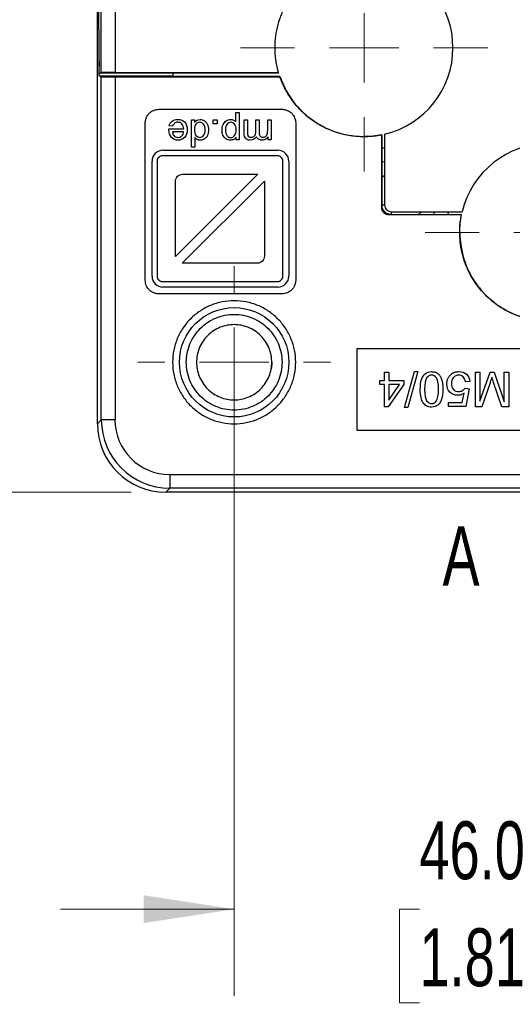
# Model space of a CAD drawing. Header units: millimetres. Extents: x 13 to 546, y 13 to 419.
# Tile 3 of 15: x 131 to 167, y 97 to 169. Entities that reach past the tile are written whole.
import ezdxf

# ---------------------------------------------------------------- set-up
doc = ezdxf.new("R2010")
doc.units = ezdxf.units.MM
doc.header["$LTSCALE"] = 2
doc.styles.add('SLDTEXTSTYLE0', font='TXT', dxfattribs={"width": 0.7})
doc.dimstyles.new('SLDDIMSTYLE1', dxfattribs={"dimtxt": 4.316016, "dimasz": 6.604, "dimexe": 0, "dimexo": 0.0625, "dimgap": 1.079004, "dimtad": 0, "dimtih": 1, "dimtoh": 1, "dimrnd": 1e-09, "dimzin": 4, "dimdsep": 46, "dimtxsty": 'SLDTEXTSTYLE0', "dimsah": 1, "dimcen": 0.09, "dimadec": 0, "dimazin": 1, "dimtfac": 1, "dimtofl": 0, "dimtmove": 0, "dimatfit": 3, "dimfxl": 0, "dimfrac": 2, "dimtolj": 1, "dimtzin": 12, "dimarcsym": 0})
doc.dimstyles.new('SLDDIMSTYLE3', dxfattribs={"dimtxt": 4.316016, "dimasz": 6.604, "dimexe": 0, "dimexo": 0.0625, "dimgap": 1.079004, "dimtad": 0, "dimtih": 1, "dimtoh": 1, "dimrnd": 1e-09, "dimzin": 4, "dimdsep": 46, "dimtxsty": 'SLDTEXTSTYLE0', "dimsah": 1, "dimcen": 0.09, "dimadec": 0, "dimazin": 1, "dimtfac": 1, "dimtmove": 0, "dimatfit": 0, "dimfxl": 0, "dimfrac": 2, "dimtolj": 1, "dimtzin": 12, "dimarcsym": 0})

# ---------------------------------------------------------------- blocks, each defined once
blk = doc.blocks.new('_D_8')
at = {"color": 7, "linetype": 'Continuous', "lineweight": 0}
for p, q in [((146.875, 141.478), (146.875, 97.668)), ((192.875, 141.478), (192.875, 97.668)), ((146.875, 104.018), (134.175, 104.018)), ((160.419, 104.018), (158.969, 104.018)), ((158.969, 104.018), (158.969, 97.159)), ((173.244, 104.018), (174.693, 104.018)), ((174.693, 104.018), (174.693, 97.159)), ((192.875, 104.018), (205.575, 104.018)), ((158.969, 97.159), (160.419, 97.159)), ((174.693, 97.159), (173.244, 97.159))]:
    blk.add_line(p, q, dxfattribs=at)
at = {"color": 7, "linetype": 'Continuous', "lineweight": 18}
for points in [[(146.875, 104.018), (140.271, 105.034), (140.271, 103.002)], [(192.875, 104.018), (199.479, 103.002), (199.479, 105.034)]]:
    blk.add_solid(points, dxfattribs=at)
at = {"color": 7, "linetype": 'Continuous', "lineweight": 18, "char_height": 4.2333, "attachment_point": 1, "style": 'SLDTEXTSTYLE0'}
for s, insert in [('46.0', (160.419, 110.442)), ('1.81', (160.419, 102.616))]:
    blk.add_mtext(s, dxfattribs=dict(at, insert=insert))
blk = doc.blocks.new('_D_10')
at = {"color": 7, "linetype": 'Continuous', "lineweight": 0}
for p, q in [((139.334, 199.519), (110.33, 199.519)), ((116.68, 199.519), (116.68, 172.514)), ((110.267, 164.688), (108.818, 164.688)), ((108.818, 164.688), (108.818, 157.829)), ((123.092, 164.688), (124.542, 164.688)), ((124.542, 164.688), (124.542, 157.829)), ((108.818, 157.829), (110.267, 157.829)), ((124.542, 157.829), (123.092, 157.829)), ((116.68, 134.518), (116.68, 156.862)), ((139.334, 134.518), (110.33, 134.518))]:
    blk.add_line(p, q, dxfattribs=at)
at = {"color": 7, "linetype": 'Continuous', "lineweight": 18}
for points in [[(116.68, 199.519), (115.664, 192.915), (117.696, 192.915)], [(116.68, 134.518), (117.696, 141.122), (115.664, 141.122)]]:
    blk.add_solid(points, dxfattribs=at)
at = {"color": 7, "linetype": 'Continuous', "lineweight": 18, "char_height": 4.2333, "attachment_point": 1, "style": 'SLDTEXTSTYLE0'}
for s, insert in [('65.0', (110.267, 171.111)), ('2.56', (110.267, 163.286))]:
    blk.add_mtext(s, dxfattribs=dict(at, insert=insert))
blk = doc.blocks.new('SW_CENTERMARKSYMBOL_1')
at = {"color": 0, "linetype": 'Continuous', "lineweight": 18}
for p, q in [((0, 5.08), (0, 7.04)), ((0, 0), (0, 2.54)), ((-5.08, 0), (-7.04, 0)), ((0, 0), (-2.54, 0)), ((0, 0), (0, -2.54)), ((0, 0), (2.54, 0)), ((5.08, 0), (7.04, 0)), ((0, -5.08), (0, -7.04))]:
    blk.add_line(p, q, dxfattribs=at)
blk = doc.blocks.new('SW_CENTERMARKSYMBOL_6')
at = {"color": 0, "linetype": 'Continuous', "lineweight": 18}
for p, q in [((0, 5.08), (0, 9.04)), ((0, 0), (0, 2.54)), ((-5.08, 0), (-9.04, 0)), ((0, 0), (-2.54, 0)), ((0, 0), (0, -2.54)), ((0, 0), (2.54, 0)), ((5.08, 0), (9.04, 0)), ((0, -5.08), (0, -9.04))]:
    blk.add_line(p, q, dxfattribs=at)
blk = doc.blocks.new('SW_CENTERMARKSYMBOL_7')
at = {"color": 0, "linetype": 'Continuous', "lineweight": 18}
for p, q in [((0, 5.08), (0, 9.04)), ((0, 0), (0, 2.54)), ((-5.08, 0), (-9.04, 0)), ((0, 0), (-2.54, 0)), ((0, 0), (0, -2.54)), ((0, 0), (2.54, 0)), ((5.08, 0), (9.04, 0)), ((0, -5.08), (0, -9.04))]:
    blk.add_line(p, q, dxfattribs=at)

msp = doc.modelspace()

# ---------------------------------------------------------------- linework, layer by layer
for p, q in [((137.163, 165.214), (137.163, 194.231)), ((138.163, 194.231), (138.163, 165.222)), ((136.875, 139.518), (136.875, 177.918)), ((137.006, 166.018), (136.988, 171.518)), ((137.006, 166.018), (136.989, 171.518)), ((137.006, 166.018), (137.006, 165.668)), ((137.006, 165.464), (137.006, 166.018)), ((137.014, 165.168), (137.072, 165.168)), ((137.014, 164.964), (142.398, 164.964)), ((137.163, 164.89), (137.015, 164.964)), ((142.408, 165.168), (137.072, 165.168)), ((137.072, 165.168), (137.073, 165.168)), ((137.073, 165.169), (137.163, 165.214)), ((138.163, 165.222), (150.119, 165.222)), ((142.428, 164.935), (142.398, 164.964)), ((142.408, 165.168), (142.409, 165.169)), ((150.13, 165.214), (150.098, 165.17)), ((150.125, 165.218), (150.119, 165.222)), ((150.172, 164.933), (150.233, 164.89)), ((137.163, 139.806), (137.163, 164.89)), ((138.163, 164.881), (138.163, 139.806)), ((150.227, 164.881), (138.163, 164.881)), ((150.227, 164.881), (150.233, 164.89)), ((141.375, 162.518), (150.375, 162.518)), ((146.999, 161.591), (146.999, 162.297)), ((146.999, 162.297), (147.245, 162.297)), ((147.245, 162.297), (147.245, 160.292)), ((140.375, 150.018), (140.375, 161.518)), ((143.748, 159.742), (143.748, 161.742)), ((143.748, 161.742), (143.975, 161.742)), ((143.975, 161.742), (143.975, 161.559)), ((145.344, 161.463), (145.344, 161.742)), ((145.344, 161.742), (145.623, 161.742)), ((145.623, 161.463), (145.344, 161.463)), ((145.623, 161.742), (145.623, 161.463)), ((147.607, 161.742), (147.853, 161.742)), ((147.607, 160.748), (147.607, 161.742)), ((147.853, 161.742), (147.853, 160.829)), ((148.466, 160.901), (148.466, 161.742)), ((148.466, 161.742), (148.711, 161.742)), ((148.711, 161.742), (148.711, 160.801)), ((149.327, 160.99), (149.327, 161.742)), ((149.327, 161.742), (149.572, 161.742)), ((149.572, 161.742), (149.572, 160.292)), ((151.375, 161.518), (151.375, 150.018)), ((142.11, 161.08), (143.191, 161.08)), ((142.371, 161.274), (142.117, 161.306)), ((143.178, 160.879), (142.368, 160.879)), ((157.666, 160.639), (157.675, 160.65)), ((157.666, 155.31), (157.666, 160.639)), ((157.675, 160.65), (157.675, 155.318)), ((157.875, 160.694), (157.875, 155.518)), ((143.993, 160.458), (143.993, 159.742)), ((147.021, 160.292), (147.021, 160.481)), ((147.245, 160.292), (147.021, 160.292)), ((149.353, 160.292), (149.353, 160.497)), ((149.572, 160.292), (149.353, 160.292)), ((156.375, 160.51), (156.375, 160.518)), ((141.67, 159.521), (150.077, 159.521)), ((143.993, 159.742), (143.748, 159.742)), ((140.872, 150.316), (140.872, 158.723)), ((141.239, 158.718), (141.239, 150.318)), ((150.039, 159.118), (141.639, 159.118)), ((150.439, 150.318), (150.439, 158.718)), ((150.875, 158.723), (150.875, 150.316)), ((148.595, 157.769), (142.588, 151.762)), ((143.088, 157.769), (148.59, 157.769)), ((142.588, 151.767), (142.588, 157.269)), ((143.083, 151.267), (149.09, 157.274)), ((149.09, 157.269), (149.09, 151.767)), ((157.675, 157.505), (157.875, 157.705)), ((157.666, 155.31), (157.675, 155.318)), ((157.875, 155.518), (157.675, 155.518)), ((158.375, 155.018), (163.55, 155.018)), ((158.375, 154.818), (158.375, 155.018)), ((160.562, 155.018), (160.362, 154.818)), ((158.166, 154.81), (158.175, 154.818)), ((163.496, 154.81), (158.166, 154.81)), ((158.175, 154.818), (163.506, 154.818)), ((163.496, 154.81), (163.506, 154.818)), ((148.59, 151.267), (143.088, 151.267)), ((141.639, 149.918), (150.039, 149.918)), ((150.077, 149.518), (141.67, 149.518)), ((150.375, 149.018), (141.375, 149.018)), ((155.875, 139.018), (155.875, 145.018)), ((155.875, 145.018), (183.875, 145.018)), ((159.325, 140.706), (160.06, 143.331)), ((160.312, 143.331), (159.577, 140.706)), ((160.06, 143.331), (160.312, 143.331)), ((157.526, 142.394), (157.526, 142.68)), ((157.526, 142.68), (157.869, 142.68)), ((157.869, 142.68), (157.869, 143.288)), ((157.869, 143.288), (158.181, 143.288)), ((158.181, 143.288), (158.181, 142.68)), ((158.181, 142.68), (159.282, 142.68)), ((159.282, 142.68), (159.282, 142.394)), ((164.111, 142.622), (163.783, 142.595)), ((164.525, 140.748), (164.525, 143.288)), ((164.525, 143.288), (164.848, 143.288)), ((164.848, 143.288), (164.848, 141.163)), ((164.848, 141.163), (165.59, 143.288)), ((165.59, 143.288), (165.892, 143.288)), ((165.892, 143.288), (166.627, 141.126)), ((166.627, 141.126), (166.627, 143.288)), ((166.627, 143.288), (166.951, 143.288)), ((166.951, 143.288), (166.951, 140.748)), ((157.869, 142.394), (157.526, 142.394)), ((157.869, 140.748), (157.869, 142.394)), ((159.282, 142.394), (158.125, 140.748)), ((158.976, 142.394), (158.181, 142.394)), ((158.181, 142.394), (158.181, 141.248)), ((158.181, 141.248), (158.976, 142.394)), ((163.762, 142.125), (164.054, 142.086)), ((164.054, 142.086), (163.809, 140.781)), ((165.586, 142.516), (164.976, 140.748)), ((166.445, 140.748), (165.843, 142.547)), ((163.559, 141.079), (163.696, 141.761)), ((158.125, 140.748), (157.869, 140.748)), ((159.577, 140.706), (159.325, 140.706)), ((162.546, 140.781), (162.546, 141.079)), ((162.546, 141.079), (163.559, 141.079)), ((163.809, 140.781), (162.546, 140.781)), ((164.976, 140.748), (164.525, 140.748)), ((166.951, 140.748), (166.445, 140.748)), ((136.875, 139.518), (137.163, 139.806)), ((138.163, 139.806), (137.163, 139.806)), ((183.875, 139.018), (155.875, 139.018)), ((142.162, 135.806), (197.588, 135.806)), ((142.162, 135.806), (142.162, 134.806)), ((142.162, 134.806), (141.874, 134.519)), ((197.588, 134.806), (142.162, 134.806)), ((197.876, 134.518), (141.874, 134.518))]:
    msp.add_line(p, q)
at = {"flags": 128}
for points in [[(150.125, 165.218), (150.126, 165.217), (150.128, 165.216), (150.129, 165.215), (150.13, 165.214)], [(157.875, 159.695), (157.853, 159.691), (157.675, 159.657)], [(157.875, 158.677), (157.708, 158.649), (157.675, 158.644)], [(161.5, 154.818), (161.505, 154.851), (161.534, 155.018)], [(162.514, 154.818), (162.548, 154.997), (162.552, 155.018)]]:
    msp.add_lwpolyline(points, dxfattribs=at)
msp.add_circle((146.875, 144.018), 4)
for centre, radius, start, end in [((156.375, 167.018), 6.5, 283.34236, 76.65764), ((169.875, 153.518), 6.5, 13.34236, 166.65764), ((141.67, 158.723), 0.798, 90, 180), ((150.077, 158.723), 0.798, 0, 90), ((158.375, 155.518), 0.5, 180, 270), ((141.67, 150.316), 0.798, 180, 270), ((150.077, 150.316), 0.798, 270, 0)]:
    msp.add_arc(centre, radius, start, end)
for centre, major_axis, ratio, start_param, end_param in [((138.163, 165.214), (1, 0), 0.008727, 1.570796, 3.124139), ((138.163, 164.89), (1, 0), 0.008727, 3.159043, 4.712389), ((158.175, 155.318), (-0.354, -0.354), 0.999924, 5.497825, 7.068545), ((142.163, 139.807), (3.536, 3.536), 0.999817, 2.356347, 3.926839), ((142.163, 139.807), (2.829, 2.829), 0.999695, 2.356347, 3.926839), ((141.875, 139.519), (3.537, 3.537), 0.999695, 2.356225, 3.92693)]:
    msp.add_ellipse(centre, major_axis=major_axis, ratio=ratio, start_param=start_param, end_param=end_param)
for points, knots in [([(150.119, 165.222), (150.097, 165.301), (150.054, 165.459), (150, 165.699), (149.954, 165.94), (149.918, 166.183), (149.892, 166.427), (149.86, 166.861), (149.866, 167.487), (149.978, 168.315), (150.201, 169.143), (150.547, 169.962), (151.006, 170.736), (151.577, 171.447), (152.24, 172.073), (152.976, 172.592), (153.764, 173.003), (154.571, 173.291), (155.388, 173.469), (156.094, 173.532), (156.692, 173.525), (157.183, 173.485), (157.505, 173.427), (157.666, 173.398)], [0, 0, 0, 0, 0.018447, 0.036846, 0.055223, 0.073604, 0.092016, 0.110485, 0.171456, 0.232507, 0.298063, 0.363699, 0.431814, 0.50001, 0.568124, 0.63632, 0.701876, 0.767512, 0.828483, 0.889534, 0.926374, 0.963125, 1, 1, 1, 1]), ([(137.014, 165.168), (137.013, 165.168), (137.011, 165.222), (137.008, 165.407), (137.007, 165.537), (137.006, 165.668)], [0, 0, 0, 0, 0.5, 0.5, 1, 1, 1, 1]), ([(137.014, 164.966), (137.014, 164.968), (137.013, 164.974), (137.012, 164.997), (137.01, 165.029), (137.009, 165.071), (137.008, 165.148), (137.006, 165.276), (137.006, 165.401), (137.006, 165.464)], [0, 0, 0, 0, 0.102269, 0.201208, 0.29911, 0.398342, 0.501181, 0.750135, 1, 1, 1, 1]), ([(142.395, 165.171), (142.396, 165.151), (142.396, 165.075), (142.397, 164.99), (142.398, 164.973), (142.398, 164.964)], [0, 0, 0, 0, 0.154847, 0.577424, 1, 1, 1, 1]), ([(142.612, 165.172), (142.584, 165.171), (142.537, 165.171), (142.473, 165.171), (142.422, 165.169), (142.413, 165.169), (142.409, 165.169)], [0, 0, 0, 0, 0.27499, 0.485404, 0.739563, 1, 1, 1, 1]), ([(142.428, 164.935), (142.428, 164.935), (142.43, 164.934), (142.441, 164.934), (142.456, 164.934), (142.475, 164.933), (142.505, 164.933), (142.556, 164.933), (142.603, 164.932), (142.63, 164.932)], [0, 0, 0, 0, 0.1048308, 0.2092663, 0.3127685, 0.4149166, 0.5155145, 0.7257946, 1, 1, 1, 1]), ([(156.375, 160.51), (156.294, 160.511), (156.13, 160.512), (155.885, 160.527), (155.638, 160.551), (155.306, 160.596), (154.891, 160.676), (154.24, 160.854), (153.453, 161.173), (152.588, 161.696), (151.816, 162.336), (151.268, 162.958), (150.891, 163.503), (150.663, 163.893), (150.483, 164.25), (150.344, 164.563), (150.266, 164.776), (150.227, 164.881)], [0, 0, 0, 0, 0.030324, 0.060869, 0.091681, 0.122804, 0.186067, 0.249108, 0.374415, 0.50136, 0.624846, 0.747248, 0.809096, 0.872102, 0.915495, 0.958088, 1, 1, 1, 1]), ([(150.233, 164.89), (150.485, 164.165), (151.076, 163.131), (152.357, 161.814), (154.069, 160.78), (155.637, 160.518), (156.375, 160.518)], [-2.9383365, -2.9383365, -2.9383365, -2.9383365, -2.7213406, -2.6105838, -2.38907, -2.1675562, -2.1675562, -2.1675562, -2.1675562]), ([(140.375, 161.518), (140.376, 161.551), (140.378, 161.616), (140.393, 161.712), (140.417, 161.808), (140.461, 161.932), (140.538, 162.078), (140.663, 162.23), (140.815, 162.355), (140.99, 162.446), (141.179, 162.507), (141.31, 162.515), (141.375, 162.518)], [0, 0, 0, 0, 0.062141, 0.124151, 0.186643, 0.250219, 0.375644, 0.500144, 0.623974, 0.750069, 0.875668, 1, 1, 1, 1]), ([(150.375, 162.518), (150.407, 162.517), (150.472, 162.516), (150.569, 162.501), (150.664, 162.476), (150.788, 162.432), (150.934, 162.355), (151.086, 162.23), (151.211, 162.078), (151.303, 161.903), (151.364, 161.714), (151.371, 161.583), (151.375, 161.518)], [0, 0, 0, 0, 0.062141, 0.124151, 0.186643, 0.250219, 0.375644, 0.500144, 0.623974, 0.750069, 0.875668, 1, 1, 1, 1]), ([(142.117, 161.306), (142.157, 161.454), (142.232, 161.569), (142.448, 161.733), (142.586, 161.774), (142.754, 161.774)], [-2, -2, -2, -2, -1, -1, 0, 0, 0, 0]), ([(142.754, 161.573), (142.663, 161.573), (142.586, 161.549), (142.459, 161.453), (142.409, 161.378), (142.371, 161.274)], [-2, -2, -2, -2, -1, -1, 0, 0, 0, 0]), ([(142.754, 161.774), (142.966, 161.774), (143.134, 161.709), (143.382, 161.448), (143.444, 161.265), (143.444, 161.03)], [-2, -2, -2, -2, -1, -1, 0, 0, 0, 0]), ([(143.191, 161.08), (143.182, 161.24), (143.137, 161.362), (142.976, 161.531), (142.875, 161.573), (142.754, 161.573)], [-2, -2, -2, -2, -1, -1, 0, 0, 0, 0]), ([(144.356, 161.573), (144.249, 161.573), (144.158, 161.529), (144.008, 161.353), (143.97, 161.219), (143.97, 161.039)], [0, 0, 0, 0, 1, 1, 2, 2, 2, 2]), ([(144.751, 161.018), (144.751, 161.204), (144.712, 161.343), (144.555, 161.527), (144.463, 161.573), (144.356, 161.573)], [0, 0, 0, 0, 1, 1, 2, 2, 2, 2]), ([(144.38, 161.774), (144.496, 161.774), (144.602, 161.742), (144.795, 161.615), (144.87, 161.526), (144.977, 161.298), (145.004, 161.166), (145.004, 161.018)], [-3, -3, -3, -3, -2, -2, -1, -1, 0, 0, 0, 0]), ([(145.987, 161.006), (145.987, 161.154), (146.014, 161.288), (146.12, 161.526), (146.198, 161.616), (146.4, 161.743), (146.506, 161.774), (146.618, 161.774)], [-3, -3, -3, -3, -2, -2, -1, -1, 0, 0, 0, 0]), ([(146.636, 161.573), (146.528, 161.573), (146.434, 161.527), (146.279, 161.342), (146.24, 161.199), (146.24, 161.006)], [0, 0, 0, 0, 1, 1, 2, 2, 2, 2]), ([(146.618, 161.774), (146.7, 161.774), (146.774, 161.757), (146.904, 161.688), (146.957, 161.644), (146.999, 161.591)], [-2, -2, -2, -2, -1, -1, 0, 0, 0, 0]), ([(147.022, 161.026), (147.022, 161.213), (146.984, 161.35), (146.834, 161.528), (146.743, 161.573), (146.636, 161.573)], [0, 0, 0, 0, 1, 1, 2, 2, 2, 2]), ([(142.767, 160.26), (142.574, 160.26), (142.416, 160.326), (142.17, 160.591), (142.109, 160.776), (142.109, 161.015)], [-2, -2, -2, -2, -1, -1, 0, 0, 0, 0]), ([(142.766, 160.462), (142.879, 160.462), (142.974, 160.499), (143.127, 160.651), (143.169, 160.752), (143.178, 160.879)], [0, 0, 0, 0, 1, 1, 2, 2, 2, 2]), ([(143.444, 161.03), (143.444, 160.786), (143.382, 160.597), (143.131, 160.328), (142.968, 160.26), (142.767, 160.26)], [-2, -2, -2, -2, -1, -1, 0, 0, 0, 0]), ([(143.97, 161.039), (143.97, 160.841), (144.008, 160.696), (144.161, 160.51), (144.255, 160.463), (144.367, 160.463)], [0, 0, 0, 0, 1, 1, 2, 2, 2, 2]), ([(144.367, 160.463), (144.476, 160.463), (144.568, 160.508), (144.714, 160.687), (144.751, 160.827), (144.751, 161.018)], [0, 0, 0, 0, 1, 1, 2, 2, 2, 2]), ([(145.004, 161.018), (145.004, 160.874), (144.98, 160.743), (144.883, 160.507), (144.811, 160.417), (144.619, 160.292), (144.511, 160.26), (144.392, 160.26)], [-3, -3, -3, -3, -2, -2, -1, -1, 0, 0, 0, 0]), ([(146.6, 160.26), (146.477, 160.26), (146.368, 160.292), (146.179, 160.419), (146.108, 160.509), (146.011, 160.74), (145.987, 160.868), (145.987, 161.006)], [-3, -3, -3, -3, -2, -2, -1, -1, 0, 0, 0, 0]), ([(146.24, 161.006), (146.24, 160.821), (146.278, 160.682), (146.429, 160.498), (146.519, 160.452), (146.624, 160.452)], [0, 0, 0, 0, 1, 1, 2, 2, 2, 2]), ([(146.624, 160.452), (146.729, 160.452), (146.821, 160.501), (146.982, 160.696), (147.022, 160.839), (147.022, 161.026)], [0, 0, 0, 0, 1, 1, 2, 2, 2, 2]), ([(148.056, 160.26), (147.912, 160.26), (147.802, 160.3), (147.646, 160.46), (147.607, 160.582), (147.607, 160.748)], [-2, -2, -2, -2, -1, -1, 0, 0, 0, 0]), ([(147.853, 160.829), (147.853, 160.731), (147.861, 160.661), (147.893, 160.575), (147.922, 160.54), (148.006, 160.487), (148.055, 160.474), (148.11, 160.474)], [-3, -3, -3, -3, -2, -2, -1, -1, 0, 0, 0, 0]), ([(148.11, 160.474), (148.213, 160.474), (148.298, 160.508), (148.432, 160.643), (148.466, 160.751), (148.466, 160.901)], [-2, -2, -2, -2, -1, -1, 0, 0, 0, 0]), ([(148.711, 160.801), (148.711, 160.692), (148.731, 160.61), (148.811, 160.501), (148.877, 160.474), (148.969, 160.474)], [-2, -2, -2, -2, -1, -1, 0, 0, 0, 0]), ([(148.969, 160.474), (149.038, 160.474), (149.102, 160.492), (149.218, 160.565), (149.261, 160.618), (149.314, 160.758), (149.327, 160.858), (149.327, 160.99)], [-3, -3, -3, -3, -2, -2, -1, -1, 0, 0, 0, 0]), ([(157.666, 160.639), (157.581, 160.623), (157.411, 160.59), (157.153, 160.555), (156.895, 160.529), (156.635, 160.513), (156.462, 160.511), (156.375, 160.51)], [0, 0, 0, 0, 0.20034, 0.40019, 0.59987, 0.7997, 1, 1, 1, 1]), ([(144.392, 160.26), (144.305, 160.26), (144.227, 160.279), (144.091, 160.352), (144.036, 160.4), (143.993, 160.458)], [-2, -2, -2, -2, -1, -1, 0, 0, 0, 0]), ([(147.021, 160.481), (146.968, 160.407), (146.908, 160.352), (146.776, 160.279), (146.695, 160.26), (146.6, 160.26)], [-2, -2, -2, -2, -1, -1, 0, 0, 0, 0]), ([(148.914, 160.26), (148.806, 160.26), (148.718, 160.283), (148.581, 160.372), (148.532, 160.435), (148.504, 160.515)], [-2, -2, -2, -2, -1, -1, 0, 0, 0, 0]), ([(149.353, 160.497), (149.307, 160.425), (149.247, 160.368), (149.096, 160.282), (149.01, 160.26), (148.914, 160.26)], [-2, -2, -2, -2, -1, -1, 0, 0, 0, 0]), ([(141.639, 159.118), (141.534, 159.118), (141.43, 159.075), (141.282, 158.927), (141.239, 158.823), (141.239, 158.718)], [0, 0, 0, 0, 0.5, 0.5, 1, 1, 1, 1]), ([(150.439, 158.718), (150.439, 158.823), (150.396, 158.927), (150.248, 159.075), (150.144, 159.118), (150.039, 159.118)], [0, 0, 0, 0, 0.5, 0.5, 1, 1, 1, 1]), ([(142.588, 157.269), (142.588, 157.4), (142.642, 157.53), (142.827, 157.715), (142.957, 157.769), (143.088, 157.769)], [0, 0, 0, 0, 0.5, 0.5, 1, 1, 1, 1]), ([(158.166, 154.81), (158.146, 154.81), (158.104, 154.812), (158.043, 154.824), (157.971, 154.847), (157.891, 154.888), (157.812, 154.952), (157.746, 155.032), (157.7, 155.12), (157.671, 155.215), (157.668, 155.278), (157.666, 155.31)], [0, 0, 0, 0, 0.078379, 0.158009, 0.240083, 0.365879, 0.500015, 0.625736, 0.759952, 0.877938, 1, 1, 1, 1]), ([(158.375, 154.818), (158.346, 154.819), (158.287, 154.821), (158.2, 154.839), (158.099, 154.871), (157.988, 154.929), (157.877, 155.02), (157.785, 155.131), (157.722, 155.256), (157.682, 155.386), (157.677, 155.474), (157.675, 155.518)], [0, 0, 0, 0, 0.080158, 0.159784, 0.240154, 0.36988, 0.500094, 0.629821, 0.760035, 0.879899, 1, 1, 1, 1]), ([(176.254, 154.81), (176.271, 154.723), (176.303, 154.551), (176.339, 154.291), (176.365, 154.029), (176.381, 153.766), (176.388, 153.355), (176.356, 152.794), (176.237, 152.082), (176.036, 151.375), (175.65, 150.441), (174.96, 149.359), (173.857, 148.296), (172.573, 147.536), (171.224, 147.102), (169.875, 146.965), (168.526, 147.102), (167.176, 147.536), (165.893, 148.296), (164.79, 149.359), (164.101, 150.441), (163.714, 151.374), (163.513, 152.081), (163.394, 152.794), (163.358, 153.412), (163.375, 153.941), (163.417, 154.378), (163.469, 154.666), (163.496, 154.81)], [0, 0, 0, 0, 0.011441, 0.022859, 0.034273, 0.045701, 0.057163, 0.087903, 0.118709, 0.151114, 0.183585, 0.250148, 0.316711, 0.381479, 0.442933, 0.500003, 0.557073, 0.618527, 0.683296, 0.749859, 0.816421, 0.848825, 0.881297, 0.912036, 0.942843, 0.961895, 0.980918, 1, 1, 1, 1]), ([(163.375, 153.518), (163.375, 152.586), (163.698, 151.085), (164.775, 149.406), (165.597, 148.584), (166.394, 148.013), (167.255, 147.532), (168.923, 146.96), (170.829, 146.963), (172.73, 147.612), (173.985, 148.418), (174.975, 149.405), (175.781, 150.666), (176.271, 152.082), (176.375, 153.052), (176.375, 153.518)], [0, 0, 0, 0, 0.279825, 0.419738, 0.559651, 0.629607, 0.699563, 0.839476, 1.119301, 1.259214, 1.399127, 1.539039, 1.678952, 1.818865, 1.958777, 1.958777, 1.958777, 1.958777]), ([(149.09, 151.767), (149.09, 151.636), (149.036, 151.506), (148.851, 151.321), (148.721, 151.267), (148.59, 151.267)], [0, 0, 0, 0, 0.5, 0.5, 1, 1, 1, 1]), ([(141.375, 149.018), (141.342, 149.019), (141.278, 149.021), (141.181, 149.036), (141.085, 149.06), (140.962, 149.105), (140.816, 149.182), (140.664, 149.306), (140.538, 149.459), (140.447, 149.633), (140.386, 149.822), (140.379, 149.953), (140.375, 150.018)], [0, 0, 0, 0, 0.0621413, 0.1241508, 0.1866432, 0.2502194, 0.3756441, 0.5001439, 0.6239739, 0.7500687, 0.8756679, 1, 1, 1, 1]), ([(141.239, 150.318), (141.239, 150.214), (141.282, 150.11), (141.43, 149.961), (141.534, 149.918), (141.639, 149.918)], [0, 0, 0, 0, 0.5, 0.5, 1, 1, 1, 1]), ([(150.039, 149.918), (150.144, 149.918), (150.248, 149.961), (150.396, 150.11), (150.439, 150.214), (150.439, 150.318)], [0, 0, 0, 0, 0.5, 0.5, 1, 1, 1, 1]), ([(151.375, 150.018), (151.374, 149.986), (151.372, 149.921), (151.357, 149.824), (151.333, 149.729), (151.288, 149.605), (151.211, 149.459), (151.087, 149.307), (150.935, 149.182), (150.76, 149.09), (150.571, 149.029), (150.44, 149.022), (150.375, 149.018)], [0, 0, 0, 0, 0.062141, 0.124151, 0.186643, 0.250219, 0.375644, 0.500144, 0.623974, 0.750069, 0.875668, 1, 1, 1, 1]), ([(142.375, 144.018), (142.375, 144.313), (142.434, 144.904), (142.692, 145.756), (143.114, 146.54), (143.677, 147.226), (144.364, 147.787), (145.146, 148.204), (145.994, 148.461), (146.875, 148.547), (147.756, 148.461), (148.604, 148.204), (149.385, 147.787), (150.072, 147.226), (150.636, 146.54), (151.057, 145.756), (151.316, 144.904), (151.404, 144.018), (151.316, 143.133), (151.057, 142.281), (150.636, 141.497), (150.072, 140.81), (149.385, 140.249), (148.604, 139.833), (147.756, 139.576), (146.875, 139.489), (145.994, 139.576), (145.146, 139.833), (144.364, 140.249), (143.677, 140.81), (143.114, 141.497), (142.692, 142.281), (142.434, 143.133), (142.375, 143.723), (142.375, 144.018)], [0, 0, 0, 0, 0.0313162, 0.0626512, 0.0940064, 0.1252986, 0.1564736, 0.1876491, 0.2188245, 0.25, 0.2811755, 0.3123509, 0.3435264, 0.3747014, 0.4059936, 0.4373488, 0.4686838, 0.5, 0.5313162, 0.5626512, 0.5940064, 0.6252986, 0.6564736, 0.6876491, 0.7188245, 0.75, 0.7811755, 0.8123509, 0.8435264, 0.8747014, 0.9059936, 0.9373488, 0.9686838, 1, 1, 1, 1]), ([(143.375, 144.018), (143.375, 143.56), (143.466, 143.102), (143.817, 142.256), (144.076, 141.867), (144.724, 141.22), (145.112, 140.96), (145.959, 140.609), (146.417, 140.518), (147.333, 140.518), (147.791, 140.609), (148.638, 140.96), (149.026, 141.22), (149.674, 141.867), (149.933, 142.256), (150.284, 143.102), (150.375, 143.56), (150.375, 144.476), (150.284, 144.934), (149.933, 145.781), (149.674, 146.169), (149.026, 146.817), (148.638, 147.077), (147.791, 147.427), (147.333, 147.518), (146.417, 147.518), (145.959, 147.427), (145.112, 147.077), (144.724, 146.817), (144.076, 146.169), (143.817, 145.781), (143.466, 144.934), (143.375, 144.476), (143.375, 144.018)], [0, 0, 0, 0, 0.0625, 0.0625, 0.125, 0.125, 0.1875, 0.1875, 0.25, 0.25, 0.3125, 0.3125, 0.375, 0.375, 0.4375, 0.4375, 0.5, 0.5, 0.5625, 0.5625, 0.625, 0.625, 0.6875, 0.6875, 0.75, 0.75, 0.8125, 0.8125, 0.875, 0.875, 0.9375, 0.9375, 1, 1, 1, 1]), ([(144.125, 144.018), (144.125, 144.191), (144.157, 144.537), (144.307, 145.05), (144.559, 145.539), (144.917, 145.976), (145.354, 146.334), (145.843, 146.586), (146.357, 146.737), (146.875, 146.784), (147.394, 146.737), (147.907, 146.586), (148.396, 146.334), (148.833, 145.976), (149.19, 145.539), (149.443, 145.05), (149.593, 144.537), (149.641, 144.018), (149.593, 143.5), (149.442, 142.986), (149.19, 142.497), (148.832, 142.061), (148.396, 141.703), (147.907, 141.451), (147.393, 141.3), (146.875, 141.252), (146.356, 141.3), (145.843, 141.451), (145.354, 141.703), (144.917, 142.061), (144.559, 142.497), (144.307, 142.987), (144.157, 143.5), (144.125, 143.846), (144.125, 144.018)], [0, 0, 0, 0, 0.030009, 0.060002, 0.092517, 0.125, 0.157515, 0.189998, 0.220015, 0.25, 0.280017, 0.310002, 0.342517, 0.375, 0.407515, 0.439998, 0.470015, 0.5, 0.530017, 0.560002, 0.592517, 0.625, 0.657515, 0.689998, 0.720015, 0.75, 0.780017, 0.810002, 0.842517, 0.875, 0.907515, 0.939998, 0.970007, 1, 1, 1, 1]), ([(149.625, 144.018), (149.624, 143.975), (149.623, 143.888), (149.614, 143.759), (149.599, 143.63), (149.584, 143.545), (149.577, 143.503)], [0, 0, 0, 0, 0.251914, 0.502182, 0.751357, 1, 1, 1, 1]), ([(160.483, 142.036), (160.483, 142.334), (160.513, 142.575), (160.636, 142.941), (160.727, 143.082), (160.971, 143.281), (161.125, 143.331), (161.309, 143.331)], [-3, -3, -3, -3, -2, -2, -1, -1, 0, 0, 0, 0]), ([(161.309, 143.331), (161.343, 143.33), (161.409, 143.328), (161.506, 143.312), (161.595, 143.285), (161.679, 143.248), (161.755, 143.199), (161.826, 143.14), (161.866, 143.093), (161.886, 143.07)], [0, 0, 0, 0, 0.15538, 0.302707, 0.444095, 0.581932, 0.718791, 0.857302, 1, 1, 1, 1]), ([(162.628, 143.023), (162.648, 143.048), (162.689, 143.096), (162.759, 143.159), (162.834, 143.212), (162.916, 143.256), (163.002, 143.29), (163.094, 143.314), (163.192, 143.328), (163.259, 143.33), (163.294, 143.331)], [0, 0, 0, 0, 0.1265482, 0.2492527, 0.3697725, 0.4898574, 0.6112757, 0.7357391, 0.8648382, 1, 1, 1, 1]), ([(163.294, 143.331), (163.525, 143.331), (163.713, 143.266), (164.006, 143.008), (164.09, 142.837), (164.111, 142.622)], [-2, -2, -2, -2, -1, -1, 0, 0, 0, 0]), ([(161.309, 143.075), (161.167, 143.075), (161.048, 143.006), (160.853, 142.73), (160.804, 142.453), (160.804, 142.036)], [0, 0, 0, 0, 1, 1, 2, 2, 2, 2]), ([(161.816, 142.036), (161.816, 142.454), (161.768, 142.732), (161.573, 143.007), (161.452, 143.075), (161.309, 143.075)], [0, 0, 0, 0, 1, 1, 2, 2, 2, 2]), ([(161.886, 143.07), (161.903, 143.047), (161.936, 143.002), (161.979, 142.925), (162.016, 142.841), (162.049, 142.749), (162.076, 142.65), (162.099, 142.542), (162.116, 142.427), (162.129, 142.303), (162.136, 142.172), (162.137, 142.082), (162.138, 142.036)], [0, 0, 0, 0, 0.076679, 0.157044, 0.241819, 0.331625, 0.426983, 0.528328, 0.636024, 0.750373, 0.871628, 1, 1, 1, 1]), ([(162.426, 142.425), (162.427, 142.463), (162.429, 142.537), (162.447, 142.645), (162.474, 142.748), (162.514, 142.846), (162.564, 142.938), (162.606, 142.995), (162.628, 143.023)], [0, 0, 0, 0, 0.175617, 0.34485, 0.509703, 0.672343, 0.835024, 1, 1, 1, 1]), ([(163.296, 143.075), (163.143, 143.075), (163.015, 143.019), (162.809, 142.791), (162.757, 142.641), (162.757, 142.454)], [-2, -2, -2, -2, -1, -1, 0, 0, 0, 0]), ([(163.783, 142.595), (163.759, 142.755), (163.703, 142.875), (163.527, 143.035), (163.421, 143.075), (163.296, 143.075)], [-2, -2, -2, -2, -1, -1, 0, 0, 0, 0]), ([(165.721, 142.922), (165.703, 142.866), (165.659, 142.73), (165.613, 142.594), (165.586, 142.516)], [0, 0, 0, 0, 0.4178614, 1, 1, 1, 1]), ([(161.309, 140.739), (161.174, 140.739), (161.054, 140.766), (160.848, 140.876), (160.763, 140.955), (160.63, 141.161), (160.578, 141.287), (160.502, 141.584), (160.483, 141.784), (160.483, 142.036)], [-4, -4, -4, -4, -3, -3, -2, -2, -1, -1, 0, 0, 0, 0]), ([(160.804, 142.036), (160.804, 141.618), (160.853, 141.34), (161.048, 141.065), (161.169, 140.996), (161.313, 140.996)], [0, 0, 0, 0, 1, 1, 2, 2, 2, 2]), ([(162.138, 142.036), (162.138, 141.735), (162.107, 141.493), (161.983, 141.126), (161.891, 140.985), (161.649, 140.788), (161.495, 140.739), (161.309, 140.739)], [-3, -3, -3, -3, -2, -2, -1, -1, 0, 0, 0, 0]), ([(163.216, 141.602), (162.994, 141.602), (162.807, 141.679), (162.502, 141.986), (162.426, 142.184), (162.426, 142.425)], [-2, -2, -2, -2, -1, -1, 0, 0, 0, 0]), ([(162.757, 142.454), (162.757, 142.276), (162.807, 142.135), (163.006, 141.929), (163.137, 141.877), (163.299, 141.877)], [-2, -2, -2, -2, -1, -1, 0, 0, 0, 0]), ([(163.299, 141.877), (163.4, 141.877), (163.491, 141.9), (163.652, 141.992), (163.716, 142.051), (163.762, 142.125)], [-2, -2, -2, -2, -1, -1, 0, 0, 0, 0]), ([(163.696, 141.761), (163.666, 141.741), (163.606, 141.702), (163.511, 141.658), (163.415, 141.626), (163.316, 141.606), (163.249, 141.603), (163.216, 141.602)], [0, 0, 0, 0, 0.2114266, 0.4142122, 0.6111702, 0.805367, 1, 1, 1, 1])]:
    msp.add_open_spline(points, degree=3, knots=knots)
for points in [[(150.098, 165.17), (147.602, 165.171), (145.107, 165.171), (142.612, 165.172)], [(142.63, 164.932), (145.145, 164.932), (147.659, 164.933), (150.174, 164.933)], [(143.975, 161.559), (144.066, 161.702), (144.201, 161.774), (144.38, 161.774)], [(142.109, 161.015), (142.109, 161.029), (142.109, 161.051), (142.11, 161.08)], [(142.368, 160.879), (142.379, 160.757), (142.41, 160.665), (142.461, 160.603)], [(142.461, 160.603), (142.539, 160.509), (142.641, 160.462), (142.766, 160.462)], [(157.675, 160.65), (157.239, 160.561), (156.799, 160.518), (156.375, 160.518)], [(148.504, 160.515), (148.389, 160.345), (148.24, 160.26), (148.056, 160.26)], [(148.59, 157.769), (148.592, 157.769), (148.593, 157.769), (148.595, 157.769)], [(149.09, 157.274), (149.09, 157.273), (149.09, 157.271), (149.09, 157.269)], [(163.375, 153.518), (163.375, 153.955), (163.419, 154.391), (163.506, 154.818)], [(142.588, 151.762), (142.588, 151.764), (142.588, 151.766), (142.588, 151.767)], [(143.088, 151.267), (143.086, 151.267), (143.085, 151.267), (143.083, 151.267)], [(165.843, 142.547), (165.788, 142.715), (165.747, 142.84), (165.721, 142.922)], [(161.656, 141.178), (161.763, 141.333), (161.816, 141.619), (161.816, 142.036)], [(161.313, 140.996), (161.456, 140.996), (161.571, 141.057), (161.656, 141.178)]]:
    msp.add_open_spline(points, degree=3)

# ---------------------------------------------------------------- block references
at = {"color": 7, "linetype": 'Continuous', "lineweight": 0}
for name, p in [('SW_CENTERMARKSYMBOL_6', (156.375, 167.018)), ('SW_CENTERMARKSYMBOL_7', (169.875, 153.518)), ('SW_CENTERMARKSYMBOL_1', (146.875, 144.018))]:
    msp.add_blockref(name, p, dxfattribs=at)

# ---------------------------------------------------------------- texts
at = {"color": 7, "linetype": 'Continuous', "insert": (162.118, 132.006), "char_height": 4.316, "attachment_point": 1, "style": 'SLDTEXTSTYLE0'}
msp.add_mtext('A', dxfattribs=at)

# ---------------------------------------------------------------- dimensions: what is measured, and where the dimension line sits
at = {"color": 7, "linetype": 'Continuous', "lineweight": 18}
for base, p1, p2, angle, dimstyle, picture, middle in [((116.68, 134.518), (141.874, 199.519), (141.874, 134.518), 90, 'SLDDIMSTYLE1', '_D_10', (116.68, 164.688)), ((192.875, 104.018), (146.875, 144.018), (192.875, 144.018), 0, 'SLDDIMSTYLE3', '_D_8', (166.831, 104.018))]:
    dim = msp.add_linear_dim(base=base, p1=p1, p2=p2, angle=angle, dimstyle=dimstyle, dxfattribs=at)
    dim.commit()
    dim.dimension.update_dxf_attribs({"geometry": picture, "text_midpoint": middle, "dimtype": 160})

doc.saveas('drawing.dxf')
